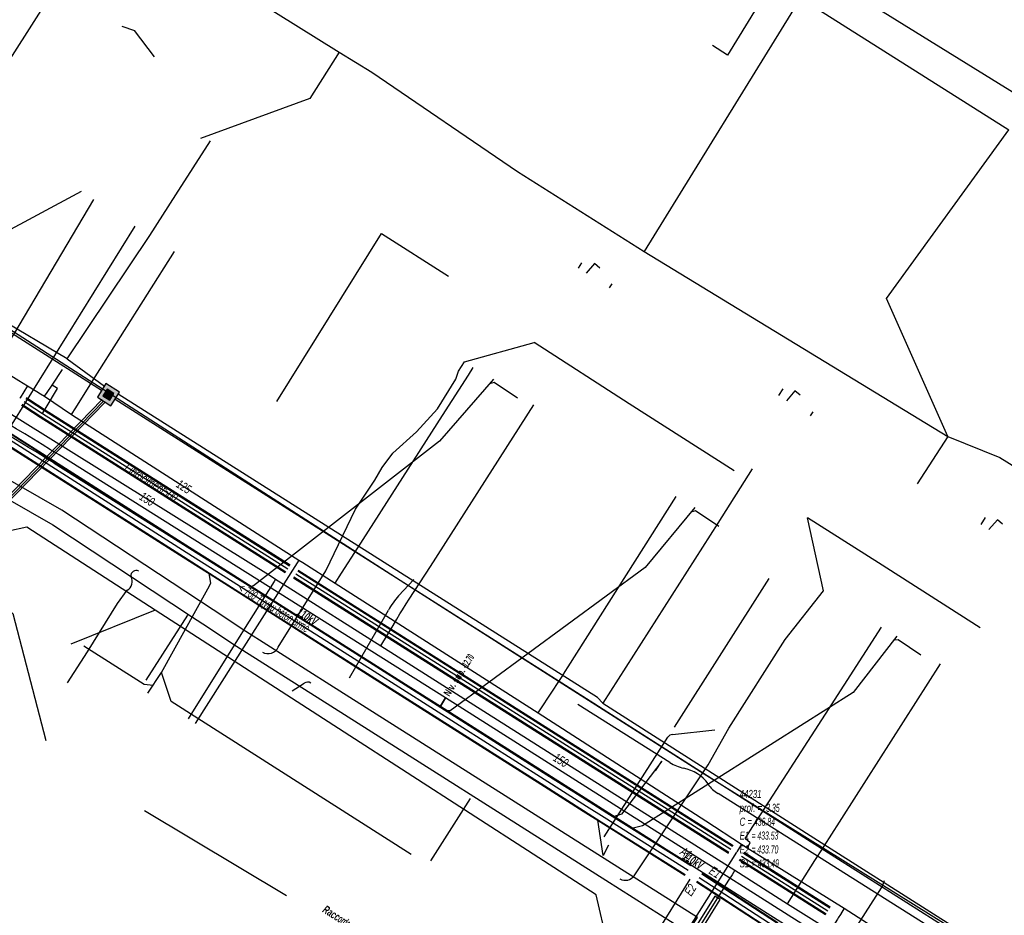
# Model space of a CAD drawing. Header units: metres. Extents: x 2695563 to 2696938, y 1260544 to 1262032.
# Tile 185 of 256: x 2696211 to 2696272, y 1261659 to 1261714. Entities that reach past the tile are written whole.
import ezdxf

# ---------------------------------------------------------------- set-up
doc = ezdxf.new("R2010")
doc.units = ezdxf.units.M
doc.header["$LTSCALE"] = 100
for name, pattern in [('AUSGEZOGEN', [0]), ('STRICHLINIE2_S3', [0.25, 0.15, -0.1]), ('VERDECKT2_S2', [0.18, 0.1, -0.08])]:
    doc.linetypes.add(name, pattern=pattern)
for name, color, linetype in [('Eau portable_Cadastre des conduites_Conduite', 171, 'AUSGEZOGEN'), ('Eau potable_Cadastre des conduites_Conduite_Texte', 171, 'AUSGEZOGEN'), ('EU_Cadastre des conduites', 24, 'AUSGEZOGEN'), ('EU_Cadastre des conduites – Texte', 7, 'AUSGEZOGEN'), ('EU_Cadastre des conduites_Regard normalisé – Texte', 24, 'AUSGEZOGEN'), ('EU_Cadastre des conduites_Texte entrée-sortie', 24, 'AUSGEZOGEN'), ('Gaz_Cadastre des conduites_Conduite', 32, 'AUSGEZOGEN'), ('Gaz_Cadastre des conduites_Conduite_Texte', 32, 'AUSGEZOGEN'), ('Gaz_Cadastre des conduites_Tube de protection', 32, 'AUSGEZOGEN'), ('Réseau électrique_Cadastre des conduite_Bord du tracé', 1, 'AUSGEZOGEN'), ('Réseau électrique_Cadastre des conduite_Texte libre_Texte', 1, 'AUSGEZOGEN'), ('Réseau électrique_Cadastre des conduite_Tronçon de tracé', 1, 'AUSGEZOGEN'), ('Réseau électrique_Cadastre des conduite_Tronçon de tracé_Texte', 1, 'AUSGEZOGEN'), ('Réseau électrique_Point altimétrique_Texte', 7, 'AUSGEZOGEN'), ('TV_Cadastre des conduites_CONDUITE', 92, 'AUSGEZOGEN'), ('Télécommunications_SW_Cadastre des conduites_Bord du tracé', 94, 'AUSGEZOGEN'), ('Télécommunications_SW_Cadastre des conduites_Ouvrage', 94, 'AUSGEZOGEN')]:
    doc.layers.add(name, color=color, linetype=linetype)
doc.styles.add('ARIAL', font='arial.ttf')
doc.styles.add('ARIALNARROW', font='ARIALN.TTF')
pattern_1 = [(0, (2708005, 1273150), (6075, 6075), [6075, -6075]), (90, (2708005, 1273150), (-6075, 6075), [6075, -6075])]

# ---------------------------------------------------------------- blocks, each defined once
blk = doc.blocks.new('COMPLEXOBJECT_1634')
at = {"layer": 'Réseau électrique_Cadastre des conduite_Bord du tracé', "color": 1, "linetype": 'AUSGEZOGEN', "transparency": 33554687}
for p, q in [((6189.411, 11700.148), (6191.479, 11698.844)), ((6192.486, 11697.827), (6196.31, 11695.819)), ((6236.249, 11672.214), (6212.222, 11687.324))]:
    blk.add_line(p, q, dxfattribs=at)
blk.add_lwpolyline([(6211.908, 11686.812), (6235.93, 11671.706), (6236.249, 11672.214)], dxfattribs=at)
for centre, radius, start, end in [((6043.574, 11413.388), 321.714, 60.16703, 63.04356), ((6190.521, 11696.888), 2.178, 25.53575, 63.89809), ((6079.513, 11476.092), 248.84, 60.16337, 62.00685), ((6034.729, 11400.212), 337.545, 58.2756, 59.97724), ((6041.107, 11410.897), 324.503, 58.24101, 60.0082)]:
    blk.add_arc(centre, radius, start, end, dxfattribs=at)
blk = doc.blocks.new('COMPLEXOBJECT_1935')
at = {"layer": 'Réseau électrique_Cadastre des conduite_Tronçon de tracé', "color": 1, "linetype": 'AUSGEZOGEN', "transparency": 33554687}
blk.add_line((6287.066, 11644.933), (6253.203, 11666.268), dxfattribs=at)
blk = doc.blocks.new('COMPLEXOBJECT_2161')
at = {"layer": 'Réseau électrique_Cadastre des conduite_Tronçon de tracé', "color": 1, "linetype": 'AUSGEZOGEN', "transparency": 33554687}
blk.add_line((6250.209, 11668.195), (6244.484, 11671.804), dxfattribs=at)
for centre, radius, start, end in [((6251.767, 11670.699), 2.949, 238.10351, 256.10267), ((6250.625, 11665.483), 2.393, 35.37209, 79.5439), ((6253.985, 11667.713), 1.643, 210.94412, 241.57705)]:
    blk.add_arc(centre, radius, start, end, dxfattribs=at)
blk = doc.blocks.new('COMPLEXOBJECT_2186')
at = {"layer": 'Réseau électrique_Cadastre des conduite_Tronçon de tracé', "color": 1, "linetype": 'AUSGEZOGEN', "transparency": 33554687}
for p, q in [((6250.375, 11669.938), (6252.993, 11670.232)), ((6246.122, 11663.564), (6250.078, 11669.769))]:
    blk.add_line(p, q, dxfattribs=at)
blk.add_arc((6250.399, 11669.551), 0.388, 93.52397, 145.75783, dxfattribs=at)
blk = doc.blocks.new('COMPLEXOBJECT_2188')
at = {"layer": 'Réseau électrique_Cadastre des conduite_Tronçon de tracé', "color": 1, "linetype": 'AUSGEZOGEN', "transparency": 33554687}
for p, q in [((6233.332, 11678.556), (6234.281, 11679.572)), ((6230.281, 11673.472), (6232.7, 11677.666))]:
    blk.add_line(p, q, dxfattribs=at)
blk.add_arc((6236.317, 11675.767), 4.086, 136.94408, 152.29786, dxfattribs=at)
blk = doc.blocks.new('COMPLEXOBJECT_2201')
at = {"layer": 'Réseau électrique_Cadastre des conduite_Tronçon de tracé', "color": 1, "linetype": 'AUSGEZOGEN', "transparency": 33554687}
blk.add_line((6259.706, 11654.669), (6263.358, 11660.397), dxfattribs=at)
blk.add_arc((6262.018, 11661.212), 1.569, 328.69024, 347.28719, dxfattribs=at)
blk = doc.blocks.new('COMPLEXOBJECT_2601')
at = {"layer": 'Réseau électrique_Cadastre des conduite_Tronçon de tracé', "color": 1, "linetype": 'AUSGEZOGEN', "transparency": 33554687}
blk.add_lwpolyline([(6225.848, 11675.38), (6228.809, 11680.118), (6230.657, 11683.961), (6231.855, 11685.758), (6232.317, 11686.549), (6232.965, 11687.442), (6234.438, 11688.76), (6235.744, 11690.201), (6236.895, 11692.044), (6237.046, 11692.528), (6237.433, 11693.113)], dxfattribs=at)
blk.add_arc((6225.205, 11675.67), 0.706, 240.3128, 335.72422, dxfattribs=at)
blk = doc.blocks.new('COMPLEXOBJECT_2602')
at = {"layer": 'Réseau électrique_Cadastre des conduite_Tronçon de tracé', "color": 1, "linetype": 'AUSGEZOGEN', "transparency": 33554687}
blk.add_line((6226.715, 11672.651), (6227.454, 11673.131), dxfattribs=at)
blk.add_arc((6227.674, 11672.82), 0.381, 57.09507, 125.31985, dxfattribs=at)
blk = doc.blocks.new('COMPLEXOBJECT_2603')
at = {"layer": 'Réseau électrique_Cadastre des conduite_Tronçon de tracé', "color": 1, "linetype": 'AUSGEZOGEN', "transparency": 33554687}
blk.add_lwpolyline([(6247.98, 11661.155), (6252.577, 11668.042), (6253.863, 11670.326)], dxfattribs=at)
blk.add_arc((6247.437, 11661.526), 0.657, 239.11725, 325.62305, dxfattribs=at)

msp = doc.modelspace()

# ---------------------------------------------------------------- hatches: boundary and pattern name
at = {"layer": 'Réseau électrique_Cadastre des conduite_Bord du tracé', "lineweight": 18, "transparency": 33554687}
h = msp.add_hatch(dxfattribs=at)
h.set_pattern_fill('MUSTER', color=1, scale=6075, style=0, pattern_type=2)
h.set_pattern_definition(pattern_1)
h.paths.add_polyline_path([(2696237.219, 1261672.024), (2696213.192, 1261687.134), (2696212.917, 1261687.304), (2696212.642, 1261687.474), (2696212.366, 1261687.643), (2696212.09, 1261687.812), (2696211.815, 1261687.981), (2696211.539, 1261688.15), (2696211.263, 1261688.318), (2696210.986, 1261688.486), (2696210.71, 1261688.654), (2696210.433, 1261688.821), (2696210.156, 1261688.989), (2696209.88, 1261689.156), (2696209.602, 1261689.322), (2696209.325, 1261689.489), (2696209.048, 1261689.655), (2696208.77, 1261689.821), (2696208.493, 1261689.987), (2696208.215, 1261690.152), (2696207.937, 1261690.317), (2696207.658, 1261690.482), (2696207.38, 1261690.647), (2696207.102, 1261690.811), (2696206.823, 1261690.975), (2696206.544, 1261691.139), (2696206.265, 1261691.302), (2696205.986, 1261691.466), (2696205.707, 1261691.629), (2696205.427, 1261691.791), (2696205.148, 1261691.954), (2696204.868, 1261692.116), (2696204.588, 1261692.278), (2696204.136, 1261692.537), (2696203.683, 1261692.795), (2696203.23, 1261693.052), (2696202.777, 1261693.309), (2696202.323, 1261693.565), (2696201.869, 1261693.82), (2696201.414, 1261694.074), (2696200.959, 1261694.328), (2696200.503, 1261694.581), (2696200.047, 1261694.833), (2696199.591, 1261695.085), (2696199.134, 1261695.335), (2696198.677, 1261695.585), (2696198.22, 1261695.835), (2696197.762, 1261696.083), (2696197.303, 1261696.331), (2696196.845, 1261696.578), (2696196.386, 1261696.824), (2696195.926, 1261697.07), (2696195.466, 1261697.315), (2696195.006, 1261697.559), (2696194.545, 1261697.802), (2696194.084, 1261698.044), (2696193.622, 1261698.286), (2696193.161, 1261698.527), (2696192.698, 1261698.768), (2696192.236, 1261699.007), (2696191.773, 1261699.246), (2696191.309, 1261699.484), (2696190.845, 1261699.721), (2696190.381, 1261699.958), (2696192.449, 1261698.654), (2696192.491, 1261698.633), (2696192.533, 1261698.611), (2696192.574, 1261698.588), (2696192.614, 1261698.564), (2696192.654, 1261698.539), (2696192.694, 1261698.514), (2696192.733, 1261698.487), (2696192.771, 1261698.46), (2696192.809, 1261698.432), (2696192.846, 1261698.403), (2696192.882, 1261698.374), (2696192.918, 1261698.343), (2696192.953, 1261698.312), (2696192.988, 1261698.28), (2696193.022, 1261698.247), (2696193.055, 1261698.214), (2696193.087, 1261698.18), (2696193.119, 1261698.145), (2696193.15, 1261698.109), (2696193.18, 1261698.073), (2696193.209, 1261698.036), (2696193.238, 1261697.999), (2696193.265, 1261697.961), (2696193.292, 1261697.922), (2696193.318, 1261697.883), (2696193.343, 1261697.843), (2696193.368, 1261697.803), (2696193.391, 1261697.762), (2696193.414, 1261697.721), (2696193.435, 1261697.679), (2696193.456, 1261697.637), (2696197.28, 1261695.629), (2696197.508, 1261695.508), (2696197.736, 1261695.386), (2696197.964, 1261695.264), (2696198.191, 1261695.142), (2696198.419, 1261695.02), (2696198.646, 1261694.897), (2696198.873, 1261694.775), (2696199.1, 1261694.652), (2696199.327, 1261694.528), (2696199.554, 1261694.405), (2696199.781, 1261694.281), (2696200.008, 1261694.157), (2696200.234, 1261694.033), (2696200.46, 1261693.909), (2696200.687, 1261693.784), (2696200.913, 1261693.659), (2696201.139, 1261693.534), (2696201.364, 1261693.409), (2696201.59, 1261693.283), (2696201.816, 1261693.157), (2696202.041, 1261693.031), (2696202.266, 1261692.905), (2696202.491, 1261692.779), (2696202.716, 1261692.652), (2696202.941, 1261692.525), (2696203.166, 1261692.398), (2696203.391, 1261692.27), (2696203.615, 1261692.142), (2696203.84, 1261692.015), (2696204.064, 1261691.886), (2696204.288, 1261691.758), (2696204.568, 1261691.596), (2696204.847, 1261691.435), (2696205.126, 1261691.273), (2696205.405, 1261691.11), (2696205.684, 1261690.948), (2696205.963, 1261690.785), (2696206.241, 1261690.621), (2696206.52, 1261690.458), (2696206.798, 1261690.294), (2696207.076, 1261690.13), (2696207.354, 1261689.966), (2696207.632, 1261689.801), (2696207.91, 1261689.636), (2696208.187, 1261689.471), (2696208.464, 1261689.306), (2696208.741, 1261689.14), (2696209.018, 1261688.974), (2696209.295, 1261688.808), (2696209.572, 1261688.642), (2696209.848, 1261688.475), (2696210.124, 1261688.308), (2696210.401, 1261688.14), (2696210.676, 1261687.973), (2696210.952, 1261687.805), (2696211.228, 1261687.637), (2696211.503, 1261687.468), (2696211.779, 1261687.3), (2696212.054, 1261687.131), (2696212.329, 1261686.961), (2696212.603, 1261686.792), (2696212.878, 1261686.622), (2696236.9, 1261671.516)], flags=0)
h = msp.add_hatch(dxfattribs=at)
h.set_pattern_fill('MUSTER', color=1, scale=6075, style=0, pattern_type=2)
h.set_pattern_definition(pattern_1)
h.paths.add_polyline_path([(2696252.882, 1261658.364), (2696247.942, 1261661.493), (2696230.024, 1261672.846), (2696224.796, 1261676.158), (2696222.757, 1261677.504), (2696221.924, 1261678.053), (2696213.357, 1261683.704), (2696206.277, 1261687.753), (2696205.723, 1261686.825), (2696212.791, 1261682.784), (2696221.428, 1261677.087), (2696222.128, 1261676.625), (2696224.21, 1261675.252), (2696229.462, 1261671.924), (2696247.197, 1261660.686), (2696252.29, 1261657.459)], flags=0)
h = msp.add_hatch(dxfattribs=at)
h.set_pattern_fill('MUSTER', color=1, scale=6075, style=0, pattern_type=2)
h.set_pattern_definition(pattern_1)
h.paths.add_polyline_path([(2696314.034, 1261624.045), (2696303.996, 1261630.118), (2696288.762, 1261639.384), (2696273.447, 1261649.064), (2696237.22, 1261672.023), (2696236.899, 1261671.516), (2696273.127, 1261648.557), (2696288.446, 1261638.875), (2696303.684, 1261629.605), (2696313.724, 1261623.531)], flags=0)
at = {"layer": 'Télécommunications_SW_Cadastre des conduites_Ouvrage', "transparency": 33554687}
for points in [[(2696216.406, 1261690.192), (2696216.944, 1261691.035), (2696216.1, 1261691.572), (2696215.563, 1261690.729)], [(2696216.33, 1261690.537), (2696216.598, 1261690.958), (2696216.177, 1261691.227), (2696215.908, 1261690.806)]]:
    msp.add_hatch(color=7, dxfattribs=at).paths.add_polyline_path(points)

# ---------------------------------------------------------------- linework, layer by layer
at = {"layer": 'Eau portable_Cadastre des conduites_Conduite', "linetype": 'AUSGEZOGEN', "transparency": 33554687}
for p, q in [((2696211.122, 1261690.65), (2696211.326, 1261690.518)), ((2696211.139, 1261690.677), (2696211.343, 1261690.544)), ((2696211.156, 1261690.703), (2696211.36, 1261690.571)), ((2696210.85, 1261690.231), (2696211.052, 1261690.099)), ((2696210.867, 1261690.257), (2696211.069, 1261690.126)), ((2696210.884, 1261690.284), (2696211.086, 1261690.152)), ((2696211.052, 1261690.099), (2696212.008, 1261689.474)), ((2696211.069, 1261690.126), (2696212.025, 1261689.5)), ((2696211.086, 1261690.152), (2696212.042, 1261689.526)), ((2696211.326, 1261690.518), (2696212.278, 1261689.894)), ((2696211.343, 1261690.544), (2696212.295, 1261689.92)), ((2696211.36, 1261690.571), (2696212.312, 1261689.946)), ((2696212.008, 1261689.474), (2696227.253, 1261679.822)), ((2696212.025, 1261689.5), (2696227.269, 1261679.849)), ((2696212.042, 1261689.526), (2696227.286, 1261679.875)), ((2696212.278, 1261689.894), (2696227.52, 1261680.245)), ((2696212.295, 1261689.92), (2696227.537, 1261680.271)), ((2696212.312, 1261689.946), (2696227.553, 1261680.298)), ((2696228.027, 1261679.924), (2696255.077, 1261662.8)), ((2696228.044, 1261679.95), (2696255.094, 1261662.826)), ((2696228.06, 1261679.977), (2696255.11, 1261662.853)), ((2696227.76, 1261679.501), (2696254.81, 1261662.377)), ((2696227.776, 1261679.528), (2696254.826, 1261662.404)), ((2696227.793, 1261679.554), (2696254.843, 1261662.43)), ((2696255.486, 1261661.949), (2696260.853, 1261658.551)), ((2696255.502, 1261661.976), (2696260.869, 1261658.578)), ((2696255.519, 1261662.002), (2696260.886, 1261658.604)), ((2696255.753, 1261662.372), (2696261.12, 1261658.974)), ((2696255.77, 1261662.398), (2696261.137, 1261659)), ((2696255.786, 1261662.425), (2696261.153, 1261659.027))]:
    msp.add_line(p, q, dxfattribs=at)
at = {"layer": 'Eau portable_Cadastre des conduites_Conduite', "color": 255, "linetype": 'AUSGEZOGEN', "transparency": 33554687}
for p, q in [((2696211.003, 1261690.467), (2696211.206, 1261690.335)), ((2696211.206, 1261690.335), (2696212.16, 1261689.71)), ((2696212.16, 1261689.71), (2696227.403, 1261680.06)), ((2696227.91, 1261679.739), (2696254.96, 1261662.615)), ((2696255.636, 1261662.187), (2696261.003, 1261658.789))]:
    msp.add_line(p, q, dxfattribs=at)
at = {"layer": 'Eau portable_Cadastre des conduites_Conduite', "color": 7, "linetype": 'AUSGEZOGEN', "transparency": 33554687}
msp.add_line((2696244.85, 1261673.95), (2696251.564, 1261684.544), dxfattribs=at)
for points in [[(2696262.61, 1261724.806), (2696262.541, 1261724.694), (2696254.75, 1261712), (2696253.83, 1261712.591)], [(2696213.95, 1261689.64), (2696214.221, 1261690.069), (2696215.329, 1261691.825), (2696220.359, 1261699.797)], [(2696200.93, 1261697.8), (2696201.112, 1261697.687), (2696210.679, 1261691.774), (2696211.22, 1261691.44)], [(2696230.35, 1261679.15), (2696230.749, 1261679.773), (2696231.769, 1261681.365), (2696237.039, 1261689.592), (2696238.646, 1261692.101), (2696238.948, 1261692.573)], [(2696212.28, 1261690.78), (2696212.438, 1261691.015), (2696212.75, 1261691.48), (2696213.4, 1261692.45)], [(2696211.22, 1261691.44), (2696210.755, 1261690.683), (2696210.739, 1261690.656)], [(2696211.22, 1261691.44), (2696211.794, 1261691.083), (2696212.028, 1261690.937), (2696212.28, 1261690.78), (2696213.95, 1261689.64), (2696227.118, 1261681.217), (2696228.096, 1261680.592), (2696228.34, 1261680.436), (2696230.35, 1261679.15), (2696242.99, 1261671.09), (2696253.406, 1261664.38), (2696255.63, 1261662.929)], [(2696212.16, 1261689.71), (2696212.386, 1261690.094), (2696213.08, 1261691.27), (2696212.75, 1261691.48)], [(2696228.096, 1261680.592), (2696227.995, 1261680.433), (2696221.647, 1261670.435)], [(2696257.361, 1261665.615), (2696260.846, 1261671.015), (2696264.331, 1261676.415)], [(2696242.99, 1261671.09), (2696243.321, 1261671.599), (2696243.584, 1261672.004), (2696244.507, 1261673.422), (2696244.664, 1261673.664), (2696244.85, 1261673.95)], [(2696255.989, 1261662.7), (2696256.084, 1261662.861), (2696256.17, 1261663.007), (2696255.848, 1261663.271), (2696256.035, 1261663.56), (2696256.182, 1261663.789), (2696256.338, 1261664.031), (2696256.968, 1261665.006), (2696257.166, 1261665.313), (2696257.361, 1261665.615)], [(2696255.63, 1261662.929), (2696255.438, 1261662.624), (2696255.333, 1261662.457)], [(2696255.63, 1261662.929), (2696255.989, 1261662.7), (2696256.755, 1261662.222), (2696262.02, 1261658.94), (2696274.52, 1261650.9), (2696295.57, 1261637.43), (2696305.587, 1261631.199)], [(2696255.321, 1261662.438), (2696232.871, 1261626.747), (2696232.5, 1261626.973)], [(2696262.02, 1261658.94), (2696261.778, 1261658.56), (2696261.64, 1261658.343), (2696261.591, 1261658.267), (2696257.302, 1261651.535)]]:
    msp.add_lwpolyline(points, dxfattribs=at)
at = {"layer": 'EU_Cadastre des conduites', "color": 24, "linetype": 'AUSGEZOGEN', "transparency": 33554687}
for p, q in [((2696217.079, 1261713.805), (2696217.874, 1261713.525)), ((2696219.118, 1261711.896), (2696217.874, 1261713.525)), ((2696214.549, 1261703.529), (2696199.758, 1261695.523)), ((2696226.726, 1261690.454), (2696233.226, 1261700.916)), ((2696233.226, 1261700.916), (2696237.404, 1261698.262)), ((2696245.675, 1261699.09), (2696245.461, 1261698.752)), ((2696247.564, 1261697.773), (2696247.403, 1261697.52)), ((2696240.203, 1261691.843), (2696236.845, 1261687.982)), ((2696258.193, 1261691.254), (2696257.925, 1261690.832)), ((2696260.068, 1261689.823), (2696259.907, 1261689.57)), ((2696252.725, 1261683.862), (2696249.641, 1261680.138)), ((2696270.782, 1261683.237), (2696270.513, 1261682.815)), ((2696219.548, 1261673.603), (2696222.434, 1261678.801)), ((2696265.295, 1261675.861), (2696262.563, 1261672.363)), ((2696218.695, 1261672.319), (2696219.548, 1261673.603)), ((2696250.288, 1261667.486), (2696250.67, 1261668.089)), ((2696247.03, 1261662.228), (2696246.687, 1261664.422)), ((2696247.355, 1261662.856), (2696247.03, 1261662.228)), ((2696234.91, 1261632.533), (2696252.432, 1261660.748))]:
    msp.add_line(p, q, dxfattribs=at)
at = {"layer": 'EU_Cadastre des conduites', "color": 255, "transparency": 33554687}
for p, q in [((2696221.09, 1261681.073), (2696201.767, 1261693.36)), ((2696223.002, 1261679.859), (2696221.09, 1261681.073)), ((2696232.777, 1261673.657), (2696223.002, 1261679.859)), ((2696243.349, 1261666.949), (2696232.777, 1261673.657)), ((2696245.979, 1261665.28), (2696243.349, 1261666.949)), ((2696247.079, 1261664.582), (2696245.979, 1261665.28)), ((2696252.307, 1261661.3), (2696247.079, 1261664.582)), ((2696257.723, 1261657.759), (2696253.004, 1261660.831))]:
    msp.add_line(p, q, dxfattribs=at)
at = {"layer": 'EU_Cadastre des conduites', "linetype": 'AUSGEZOGEN', "transparency": 33554687}
for p, q in [((2696221.267, 1261681.352), (2696201.944, 1261693.639)), ((2696221.278, 1261681.368), (2696201.955, 1261693.655)), ((2696221.288, 1261681.385), (2696201.965, 1261693.672)), ((2696220.892, 1261680.761), (2696201.569, 1261693.048)), ((2696220.902, 1261680.778), (2696201.579, 1261693.065)), ((2696220.913, 1261680.794), (2696201.59, 1261693.081)), ((2696223.179, 1261680.138), (2696221.267, 1261681.352)), ((2696223.19, 1261680.155), (2696221.278, 1261681.368)), ((2696223.2, 1261680.171), (2696221.288, 1261681.385)), ((2696222.804, 1261679.547), (2696220.892, 1261680.761)), ((2696222.814, 1261679.563), (2696220.902, 1261680.778)), ((2696222.825, 1261679.58), (2696220.913, 1261680.794)), ((2696232.954, 1261673.936), (2696223.179, 1261680.138)), ((2696232.965, 1261673.953), (2696223.19, 1261680.155)), ((2696232.975, 1261673.969), (2696223.2, 1261680.171)), ((2696232.579, 1261673.345), (2696222.804, 1261679.547)), ((2696232.589, 1261673.361), (2696222.814, 1261679.563)), ((2696232.6, 1261673.378), (2696222.825, 1261679.58)), ((2696243.526, 1261667.228), (2696232.954, 1261673.936)), ((2696243.537, 1261667.245), (2696232.965, 1261673.953)), ((2696243.547, 1261667.261), (2696232.975, 1261673.969)), ((2696243.151, 1261666.637), (2696232.579, 1261673.345)), ((2696243.161, 1261666.653), (2696232.589, 1261673.361)), ((2696243.172, 1261666.67), (2696232.6, 1261673.378)), ((2696246.156, 1261665.559), (2696243.526, 1261667.228)), ((2696246.167, 1261665.576), (2696243.537, 1261667.245)), ((2696246.177, 1261665.592), (2696243.547, 1261667.261)), ((2696245.781, 1261664.968), (2696243.151, 1261666.637)), ((2696245.791, 1261664.984), (2696243.161, 1261666.653)), ((2696245.802, 1261665.001), (2696243.172, 1261666.67)), ((2696247.255, 1261664.861), (2696246.156, 1261665.559)), ((2696247.266, 1261664.878), (2696246.167, 1261665.576)), ((2696247.276, 1261664.895), (2696246.177, 1261665.592)), ((2696246.882, 1261664.269), (2696245.781, 1261664.968)), ((2696246.892, 1261664.286), (2696245.791, 1261664.984)), ((2696246.903, 1261664.303), (2696245.802, 1261665.001)), ((2696252.483, 1261661.58), (2696247.255, 1261664.861)), ((2696252.493, 1261661.596), (2696247.266, 1261664.878)), ((2696252.504, 1261661.613), (2696247.276, 1261664.895)), ((2696252.11, 1261660.987), (2696246.882, 1261664.269)), ((2696252.121, 1261661.004), (2696246.892, 1261664.286)), ((2696252.131, 1261661.02), (2696246.903, 1261664.303)), ((2696257.875, 1261657.993), (2696253.157, 1261661.065)), ((2696257.886, 1261658.011), (2696253.168, 1261661.082)), ((2696257.898, 1261658.028), (2696253.179, 1261661.1)), ((2696257.548, 1261657.49), (2696252.829, 1261660.562)), ((2696257.56, 1261657.507), (2696252.84, 1261660.58)), ((2696257.571, 1261657.525), (2696252.851, 1261660.597))]:
    msp.add_line(p, q, dxfattribs=at)
at = {"layer": 'EU_Cadastre des conduites', "color": 24, "linetype": 'AUSGEZOGEN', "transparency": 33554687}
for points in [[(2696246.808, 1261698.758), (2696246.494, 1261699.033), (2696245.968, 1261698.43)], [(2696241.695, 1261690.668), (2696240.239, 1261691.638), (2696239.951, 1261691.556)], [(2696259.268, 1261690.846), (2696258.952, 1261691.117), (2696258.431, 1261690.51)], [(2696236.845, 1261687.982), (2696225.276, 1261679.002), (2696225.083, 1261678.947)], [(2696254.216, 1261682.683), (2696252.762, 1261683.657), (2696252.475, 1261683.57)], [(2696271.857, 1261682.826), (2696271.542, 1261683.098), (2696271.019, 1261682.493)], [(2696222.434, 1261678.801), (2696222.629, 1261679.151), (2696222.527, 1261679.763)], [(2696249.641, 1261680.138), (2696237.515, 1261671.224), (2696237.226, 1261671.224)], [(2696266.788, 1261674.686), (2696265.373, 1261675.628), (2696265.074, 1261675.605)], [(2696214.727, 1261675.268), (2696218.479, 1261672.876), (2696219.026, 1261672.818)], [(2696235.075, 1261662.287), (2696220.152, 1261671.807), (2696219.548, 1261673.603)], [(2696262.563, 1261672.363), (2696249.479, 1261664.069), (2696248.798, 1261663.899)], [(2696250.67, 1261668.089), (2696248.167, 1261664.8), (2696247.638, 1261664.636)]]:
    msp.add_lwpolyline(points, dxfattribs=at)
at = {"layer": 'Gaz_Cadastre des conduites_Conduite', "color": 32, "linetype": 'AUSGEZOGEN', "transparency": 33554687}
msp.add_line((2696258.495, 1261659.221), (2696260.188, 1261661.903), dxfattribs=at)
for points in [[(2696207.85, 1261691.13), (2696226.37, 1261679.591), (2696226.65, 1261679.416), (2696227.365, 1261678.963), (2696233.195, 1261675.262), (2696239.836, 1261671.047), (2696255.213, 1261661.301)], [(2696233.195, 1261675.262), (2696233.957, 1261676.534), (2696234.184, 1261676.913), (2696234.383, 1261677.245), (2696234.539, 1261677.505), (2696234.779, 1261677.874), (2696234.967, 1261678.163), (2696236.292, 1261680.196), (2696242.704, 1261690.256)], [(2696226.65, 1261679.416), (2696226.551, 1261679.258), (2696224.659, 1261676.239), (2696224.425, 1261675.866), (2696224.276, 1261675.627), (2696221.201, 1261670.72)], [(2696260.188, 1261661.903), (2696260.355, 1261662.164), (2696261.093, 1261663.318), (2696268.008, 1261674.133)], [(2696255.213, 1261661.301), (2696255.04, 1261661.025), (2696254.864, 1261660.745), (2696254.641, 1261660.389), (2696254.423, 1261660.042), (2696254.253, 1261659.771), (2696254.184, 1261659.661), (2696254.142, 1261659.593), (2696251.288, 1261655.044), (2696250.719, 1261654.138)], [(2696255.213, 1261661.301), (2696258.495, 1261659.221), (2696262.807, 1261656.512), (2696278.556, 1261646.617), (2696294.924, 1261636.215), (2696305.34, 1261629.644), (2696305.505, 1261629.54)]]:
    msp.add_lwpolyline(points, dxfattribs=at)
at = {"layer": 'Gaz_Cadastre des conduites_Tube de protection', "color": 32, "linetype": 'VERDECKT2_S2', "transparency": 33554687}
msp.add_lwpolyline([(2696253.972, 1261659.7), (2696251.118, 1261655.151), (2696251.457, 1261654.938), (2696254.311, 1261659.487), (2696253.972, 1261659.7)], close=True, dxfattribs=at)
at = {"layer": 'Réseau électrique_Cadastre des conduite_Bord du tracé', "color": 1, "linetype": 'AUSGEZOGEN', "transparency": 33554687}
for points in [[(2696252.882, 1261658.364), (2696247.942, 1261661.493), (2696230.024, 1261672.846), (2696224.796, 1261676.158), (2696222.757, 1261677.504), (2696221.924, 1261678.053), (2696213.357, 1261683.704), (2696206.277, 1261687.753), (2696205.723, 1261686.825), (2696212.791, 1261682.784), (2696221.428, 1261677.087), (2696222.128, 1261676.625), (2696224.21, 1261675.252), (2696229.462, 1261671.924), (2696247.197, 1261660.686), (2696252.29, 1261657.459), (2696252.882, 1261658.364)], [(2696314.034, 1261624.045), (2696303.996, 1261630.118), (2696288.762, 1261639.384), (2696273.447, 1261649.064), (2696237.22, 1261672.023), (2696236.899, 1261671.516), (2696273.127, 1261648.557), (2696288.446, 1261638.875), (2696303.684, 1261629.605), (2696313.724, 1261623.531), (2696314.034, 1261624.045)]]:
    msp.add_lwpolyline(points, close=True, dxfattribs=at)
at = {"layer": 'Réseau électrique_Cadastre des conduite_Tronçon de tracé', "color": 1, "linetype": 'AUSGEZOGEN', "transparency": 33554687}
for p, q in [((2696209.4, 1261687.683), (2696217.912, 1261701.369)), ((2696238.403, 1261692.923), (2696242.731, 1261694.118)), ((2696248.633, 1261690.32), (2696242.731, 1261694.118)), ((2696255.173, 1261686.153), (2696248.633, 1261690.32)), ((2696260.733, 1261678.679), (2696259.736, 1261683.221)), ((2696264.156, 1261680.425), (2696259.736, 1261683.221)), ((2696270.471, 1261676.377), (2696264.156, 1261680.425)), ((2696251.461, 1261670.214), (2696257.34, 1261679.457)), ((2696216.816, 1261677.899), (2696217.413, 1261678.715)), ((2696214.94, 1261674.893), (2696216.816, 1261677.899)), ((2696218.59, 1261673.131), (2696221.189, 1261677.167)), ((2696213.715, 1261672.953), (2696214.94, 1261674.893)), ((2696236.313, 1261661.891), (2696238.775, 1261665.777))]:
    msp.add_line(p, q, dxfattribs=at)
for points in [[(2696206.022, 1261688.069), (2696206.514, 1261688.674), (2696210.367, 1261694.633), (2696215.348, 1261703.016)], [(2696325.279, 1261621.891), (2696281.378, 1261649.811), (2696253.298, 1261667.29), (2696234.972, 1261678.961), (2696208.873, 1261695.727)]]:
    msp.add_lwpolyline(points, dxfattribs=at)
at = {"layer": 'Réseau électrique_Cadastre des conduite_Tronçon de tracé', "color": 1, "linetype": 'STRICHLINIE2_S3', "transparency": 33554687}
msp.add_lwpolyline([(2696254.833, 1261670.136), (2696258.339, 1261675.666), (2696260.733, 1261678.679)], dxfattribs=at)
at = {"layer": 'Réseau électrique_Cadastre des conduite_Tronçon de tracé', "color": 1, "linetype": 'AUSGEZOGEN', "transparency": 33554687}
for centre, radius, start, end in [((2696217.969, 1261679.634), 0.318, 59.00938, 190.94234), ((2696217.089, 1261679.271), 0.644, 300.24249, 28.04298)]:
    msp.add_arc(centre, radius, start, end, dxfattribs=at)
at = {"layer": 'TV_Cadastre des conduites_CONDUITE', "color": 92, "linetype": 'AUSGEZOGEN', "transparency": 33554687}
for p, q in [((2696259.299, 1261715.557), (2696249.579, 1261699.791)), ((2696259.299, 1261715.557), (2696272.248, 1261707.364)), ((2696230.609, 1261712.194), (2696228.781, 1261709.306)), ((2696228.781, 1261709.306), (2696221.97, 1261706.81)), ((2696249.579, 1261699.791), (2696268.466, 1261688.283)), ((2696268.466, 1261688.283), (2696266.558, 1261685.335)), ((2696219.156, 1261677.482), (2696213.909, 1261675.374)), ((2696218.489, 1261665.012), (2696227.324, 1261659.733))]:
    msp.add_line(p, q, dxfattribs=at)
for points in [[(2696213.937, 1261722.427), (2696222.676, 1261717.138), (2696230.609, 1261712.194)], [(2696230.609, 1261712.194), (2696232.636, 1261710.931), (2696241.701, 1261704.76), (2696249.579, 1261699.791)], [(2696268.466, 1261688.283), (2696264.653, 1261696.86), (2696272.248, 1261707.364)], [(2696268.466, 1261688.283), (2696271.692, 1261686.986), (2696287.436, 1261677.205)], [(2696219.156, 1261677.482), (2696211.179, 1261682.634), (2696206.599, 1261681.655), (2696200.627, 1261671.671)], [(2696251.347, 1261652.614), (2696247.27, 1261656.826), (2696246.578, 1261659.772), (2696219.156, 1261677.482)]]:
    msp.add_lwpolyline(points, dxfattribs=at)
at = {"layer": 'Télécommunications_SW_Cadastre des conduites_Bord du tracé', "color": 94, "linetype": 'AUSGEZOGEN', "transparency": 33554687}
for q in [(2696205.576, 1261697.904), (2696216.005, 1261691.422)]:
    msp.add_line((2696213.682, 1261693.119), q, dxfattribs=at)
at = {"layer": 'Télécommunications_SW_Cadastre des conduites_Bord du tracé', "linetype": 'AUSGEZOGEN', "transparency": 33554687}
for p, q in [((2696209.628, 1261684.164), (2696215.852, 1261690.574)), ((2696209.816, 1261684), (2696216.032, 1261690.4))]:
    msp.add_line(p, q, dxfattribs=at)
at = {"layer": 'Télécommunications_SW_Cadastre des conduites_Bord du tracé', "color": 255, "transparency": 33554687}
msp.add_line((2696209.722, 1261684.082), (2696215.942, 1261690.487), dxfattribs=at)
at = {"layer": 'Télécommunications_SW_Cadastre des conduites_Bord du tracé', "color": 94, "linetype": 'AUSGEZOGEN', "transparency": 33554687}
for points in [[(2696215.826, 1261691.142), (2696208.835, 1261695.582), (2696192.825, 1261693.016), (2696167.569, 1261711.79), (2696125.97, 1261742.317), (2696122.894, 1261744.574), (2696075.228, 1261773.727), (2696050.382, 1261792.543), (2696040.133, 1261799.81), (2696018.524, 1261815.133), (2696011.051, 1261819.32)], [(2696252.78, 1261721.942), (2696257.871, 1261718.767), (2696278.615, 1261705.922), (2696282.865, 1261703.289), (2696278.758, 1261696.658)], [(2696216.472, 1261720.99), (2696214.453, 1261718.579), (2696207.248, 1261707.283), (2696205.108, 1261702.477), (2696204.837, 1261698.71)], [(2696213.682, 1261693.119), (2696218.825, 1261700.783), (2696220.446, 1261703.307), (2696222.608, 1261706.672)], [(2696247.008, 1261671.694), (2696246.669, 1261672.05), (2696216.865, 1261690.911)], [(2696216.67, 1261690.606), (2696246.444, 1261671.696), (2696247.309, 1261671.146), (2696259.971, 1261663.075), (2696274.402, 1261653.908), (2696292.832, 1261642.031), (2696324.292, 1261622.052)], [(2696256.298, 1261686.268), (2696254.146, 1261682.896), (2696247.008, 1261671.694)], [(2696206.53, 1261679.81), (2696210.307, 1261677.282), (2696212.36, 1261669.371)], [(2696247.008, 1261671.694), (2696260.132, 1261663.328), (2696274.564, 1261654.161), (2696295.6, 1261640.661), (2696321.21, 1261624.511), (2696324.486, 1261622.363)]]:
    msp.add_lwpolyline(points, dxfattribs=at)
at = {"layer": 'Télécommunications_SW_Cadastre des conduites_Ouvrage', "color": 94, "transparency": 33554687}
for points in [[(2696216.406, 1261690.192), (2696216.944, 1261691.035), (2696216.1, 1261691.572), (2696215.563, 1261690.729), (2696216.406, 1261690.192)], [(2696216.33, 1261690.537), (2696216.598, 1261690.958), (2696216.177, 1261691.227), (2696215.908, 1261690.806), (2696216.33, 1261690.537)]]:
    msp.add_lwpolyline(points, close=True, dxfattribs=at)

# ---------------------------------------------------------------- block references
at = {"layer": 'Réseau électrique_Cadastre des conduite_Bord du tracé', "color": 1, "linetype": 'AUSGEZOGEN', "lineweight": -3, "transparency": 33554687}
msp.add_blockref('COMPLEXOBJECT_1634', (2690000.97, 1249999.81), dxfattribs=at)
at = {"layer": 'Réseau électrique_Cadastre des conduite_Tronçon de tracé', "color": 1, "linetype": 'AUSGEZOGEN', "lineweight": -3, "transparency": 33554687}
for name in ['COMPLEXOBJECT_2601', 'COMPLEXOBJECT_2188', 'COMPLEXOBJECT_2602', 'COMPLEXOBJECT_2161', 'COMPLEXOBJECT_2186', 'COMPLEXOBJECT_2603', 'COMPLEXOBJECT_1935', 'COMPLEXOBJECT_2201']:
    msp.add_blockref(name, (2690000.97, 1249999.81), dxfattribs=at)

# ---------------------------------------------------------------- texts
at = {"layer": 'Eau potable_Cadastre des conduites_Conduite_Texte', "color": 7, "transparency": 33554687, "char_height": 0.55426, "attachment_point": 5, "style": 'ARIAL'}
for s, insert, width, rotation in [('\\A1;{\\fArial|b0|i1|c0|p34;\\W0.7;Fibrociment500}', (2696218.919, 1261685.424), 1.76538, 327.7233), ('\\A1;{\\fArial|i1|b0;\\H0.554263;\\W0.700000;\\C7;125}\\P', (2696220.942, 1261685.161), 1.10014, 327.3957)]:
    msp.add_mtext(s, dxfattribs=dict(at, insert=insert, width=width, rotation=rotation))
at = {"layer": 'EU_Cadastre des conduites – Texte', "color": 24, "transparency": 33554687, "insert": (2696226.501, 1261677.559), "char_height": 0.55705, "width": 6, "attachment_point": 5, "rotation": 328.1229, "style": 'ARIAL'}
msp.add_mtext('\\A1;{\\fArial|b0|i1|c0|p34;\\W0.7;< \\W0.49;700 Tuyau béton armé}', dxfattribs=at)
at = {"layer": 'EU_Cadastre des conduites_Regard normalisé – Texte', "color": 24, "transparency": 33554687, "insert": (2696255.51, 1261666.303), "char_height": 0.50641, "width": 2.83184, "attachment_point": 1, "line_spacing_factor": 1.024096, "style": 'ARIAL'}
msp.add_mtext('\\A1;{\\fArial|b0|i1|c0|p34;\\W0.69382;44231}\\P{\\fArial|b0|i1|c0|p34;\\H0.99721x;\\W0.69382;prof. = \\W0.48567; 3.35}\\P{\\fArial|b0|i1|c0|p34;\\H0.99721x;\\W0.69382;C =\\W0.48567; 436.84}\\P{\\fArial|b0|i1|c0|p34;\\H0.99721x;\\W0.69382;E1 \\W0.48567;= 433.53}\\P{\\fArial|b0|i1|c0|p34;\\H0.99721x;\\W0.69382;E2 \\W0.48567;= 433.70}\\P{\\fArial|b0|i1|c0|p34;\\H0.99721x;\\W0.69382;S1 =\\W0.48567; 433.49}', dxfattribs=at)
at = {"layer": 'EU_Cadastre des conduites_Texte entrée-sortie', "color": 24, "transparency": 33554687, "char_height": 0.55705, "attachment_point": 7, "style": 'ARIAL'}
for s, insert, width, rotation in [('\\A1;{\\fArial|i1|b0;\\H0.557054;\\W0.700000;\\C24;A1}\\P', (2696251.758, 1261662.32), 0.85544, 327.5487), ('\\A1;{\\fArial|i1|b0;\\H0.557054;\\W0.700000;\\C24;E1}\\P', (2696253.555, 1261661.128), 0.85544, 327.0483), ('\\A1;{\\fArial|i1|b0;\\H0.557054;\\W0.700000;\\C24;E2}\\P', (2696252.506, 1261659.65), 0.86376, 58.1589)]:
    msp.add_mtext(s, dxfattribs=dict(at, insert=insert, width=width, rotation=rotation))
at = {"layer": 'Gaz_Cadastre des conduites_Conduite_Texte', "color": 32, "transparency": 33554687, "char_height": 0.55825, "width": 1.10806, "attachment_point": 5, "style": 'ARIAL'}
for insert, rotation in [((2696218.658, 1261684.389), 327.7872), ((2696244.397, 1261668.146), 327.7917)]:
    msp.add_mtext('\\A1;{\\fArial|i1|b0;\\H0.558250;\\W0.700000;\\C32;150}\\P', dxfattribs=dict(at, insert=insert, rotation=rotation))
at = {"layer": 'Réseau électrique_Cadastre des conduite_Texte libre_Texte', "color": 1, "transparency": 33554687, "insert": (2696233.46, 1261656.43), "char_height": 0.5075, "width": 12, "attachment_point": 5, "rotation": 327.4866, "style": 'ARIALNARROW'}
msp.add_mtext('\\A1;{\\fArial Narrow|b1|i1|c0|p34;\\W0.7;Racc\\W0.49;ordement électri\\W0.7;que interne depuis\\W0.49; Nr. 17}', dxfattribs=at)
at = {"layer": 'Réseau électrique_Cadastre des conduite_Tronçon de tracé_Texte', "color": 1, "transparency": 33554687, "char_height": 0.5075, "width": 1.34542, "attachment_point": 5, "style": 'ARIALNARROW'}
for insert, rotation in [((2696228.626, 1261677.067), 327.8349), ((2696252.619, 1261661.903), 327.636)]:
    msp.add_mtext('\\A1;{\\fArial Narrow|i1|b1;\\H0.507500;\\W0.700000;\\C1;110kV}\\P', dxfattribs=dict(at, insert=insert, rotation=rotation))
at = {"layer": 'Réseau électrique_Point altimétrique_Texte', "color": 1, "transparency": 33554687, "insert": (2696237.318, 1261672.165), "char_height": 0.45675, "width": 6, "attachment_point": 4, "rotation": 57.636, "style": 'ARIALNARROW'}
msp.add_mtext('\\A1;{\\fArial Narrow|b1|i0|c0|p34;\\H1x;\\W0.7;Niv. sup. \\W0.49;-12.70}', dxfattribs=at)

doc.saveas('drawing.dxf')
